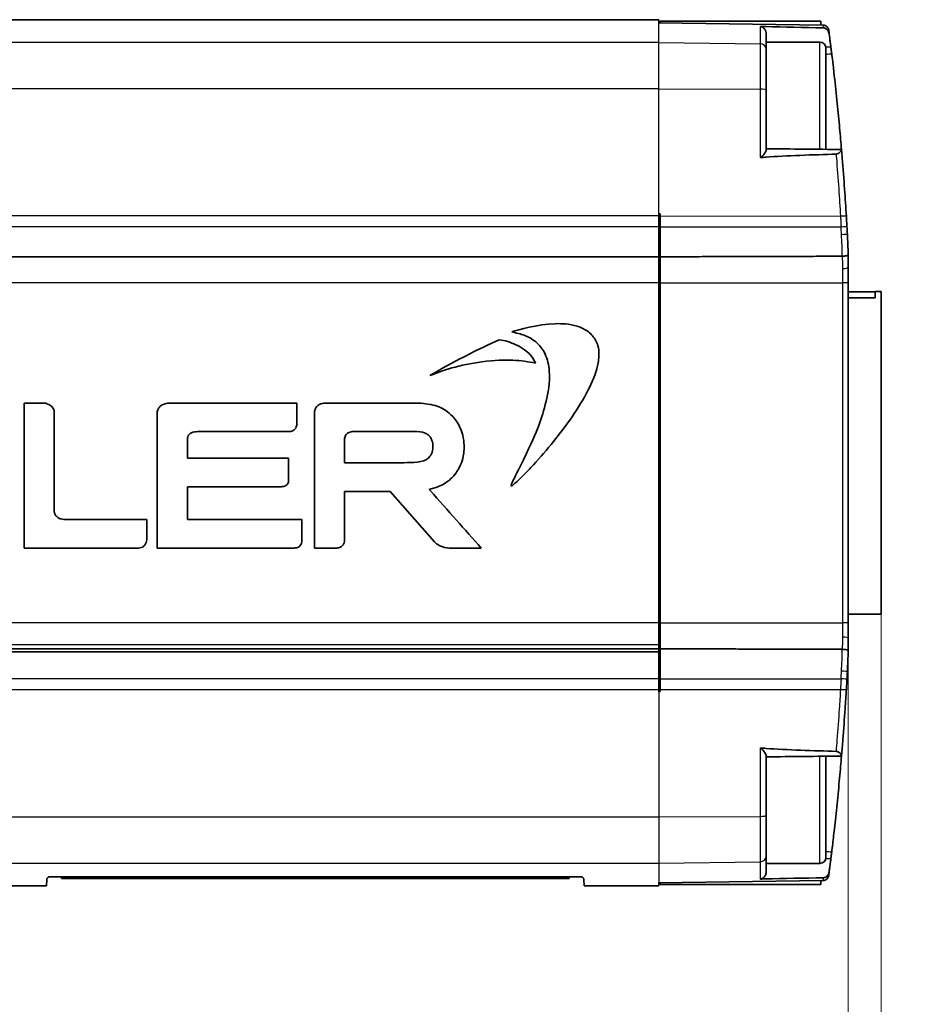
# Model space of a CAD drawing. Header units: millimetres. Extents: x 0 to 420, y 0 to 297.
# Tile 13 of 46: x 179 to 209, y 156 to 189. Entities that reach past the tile are written whole.
import ezdxf

# ---------------------------------------------------------------- set-up
doc = ezdxf.new("R2010")
doc.units = ezdxf.units.MM
for name, color, linetype, lineweight in [('Bemaßung (ISO)', 7, 'Continuous', 18), ('Sichtbar (ISO)', 7, 'Continuous', 35), ('Sichtbar schmal (ISO)', 7, 'Continuous', 25)]:
    doc.layers.add(name, color=color, linetype=linetype, lineweight=lineweight)
doc.styles.add('Notiztext (DIN)', font='isocpeur.ttf')
doc.dimstyles.new('Standard (DIN)', dxfattribs={"dimtxt": 3.5, "dimasz": 2.5, "dimexe": 1, "dimexo": 0, "dimgap": 0.7, "dimtad": 1, "dimtoh": 1, "dimrnd": 1e-08, "dimtxsty": 'Notiztext (DIN)', "dimcen": 0.09, "dimdle": 10, "dimclrd": 256, "dimclre": 256, "dimclrt": 256, "dimazin": 2, "dimtfac": 0.514286, "dimtdec": 4, "dimtmove": 0, "dimatfit": 3, "dimfxl": 1, "dimtolj": 1, "dimlwd": -1, "dimlwe": -1, "dimarcsym": 0})

# ---------------------------------------------------------------- blocks, each defined once
blk = doc.blocks.new('*D30')
at = {"layer": 'Bemaßung (ISO)', "transparency": 16777216}
for p, q in [((207.979, 169.023), (207.979, 122.991)), ((92.559, 160.223), (92.559, 122.991)), ((95.059, 123.991), (205.479, 123.991))]:
    blk.add_line(p, q, dxfattribs=at)
for points in [[(95.059, 124.408), (95.059, 123.575), (92.559, 123.991)], [(205.479, 124.408), (205.479, 123.575), (207.979, 123.991)]]:
    blk.add_solid(points, dxfattribs=at)
at = {"layer": 'Defpoints', "color": 0, "transparency": 16777216}
for p in [(207.979, 169.023), (92.559, 160.223), (207.979, 123.991)]:
    blk.add_point(p, dxfattribs=at)
at = {"layer": 'Bemaßung (ISO)', "transparency": 16777216, "insert": (143.619, 134.725), "char_height": 3.5, "attachment_point": 1, "style": 'Notiztext (DIN)'}
blk.add_mtext('\\A1;115,42{\\P(4.54")}', dxfattribs=at)
blk = doc.blocks.new('*D31')
at = {"layer": 'Bemaßung (ISO)', "transparency": 16777216}
for p, q in [((99.681, 168.733), (99.681, 139.955)), ((206.877, 168.733), (206.877, 139.955)), ((102.181, 140.955), (204.377, 140.955))]:
    blk.add_line(p, q, dxfattribs=at)
for points in [[(102.181, 141.371), (102.181, 140.538), (99.681, 140.955)], [(204.377, 141.371), (204.377, 140.538), (206.877, 140.955)]]:
    blk.add_solid(points, dxfattribs=at)
at = {"layer": 'Defpoints', "color": 0, "transparency": 16777216}
for p in [(99.681, 168.733), (206.877, 168.733), (206.877, 140.955)]:
    blk.add_point(p, dxfattribs=at)
at = {"layer": 'Bemaßung (ISO)', "transparency": 16777216, "insert": (145.929, 151.688), "char_height": 3.5, "attachment_point": 1, "style": 'Notiztext (DIN)'}
blk.add_mtext('\\A1;{ }107,2{\\P(4.221")}', dxfattribs=at)
blk = doc.blocks.new('*D33')
at = {"layer": 'Bemaßung (ISO)', "transparency": 16777216}
for p, q in [((207.979, 169.023), (207.979, 139.95)), ((206.877, 168.733), (206.877, 139.95)), ((204.377, 140.95), (201.877, 140.95)), ((206.877, 140.95), (207.979, 140.95)), ((210.479, 140.95), (229.864, 140.95))]:
    blk.add_line(p, q, dxfattribs=at)
for points in [[(204.377, 141.366), (204.377, 140.533), (206.877, 140.95)], [(210.479, 141.366), (210.479, 140.533), (207.979, 140.95)]]:
    blk.add_solid(points, dxfattribs=at)
at = {"layer": 'Defpoints', "color": 0, "transparency": 16777216}
for p in [(207.979, 169.023), (206.877, 168.733), (206.877, 140.95)]:
    blk.add_point(p, dxfattribs=at)
at = {"layer": 'Bemaßung (ISO)', "transparency": 16777216, "insert": (213.764, 151.683), "char_height": 3.5, "attachment_point": 1, "style": 'Notiztext (DIN)'}
blk.add_mtext('\\A1;{  }1,1{\\P(0.043")}', dxfattribs=at)

msp = doc.modelspace()

# ---------------------------------------------------------------- linework, layer by layer
at = {"layer": 'Sichtbar (ISO)'}
for p, q in [((200.529, 188.923), (105.529, 188.923)), ((200.529, 188.923), (200.529, 188.818)), ((206.025, 188.745), (200.529, 188.818)), ((200.579, 188.873), (200.579, 188.817)), ((205.956, 188.873), (200.579, 188.873)), ((205.954, 188.746), (205.956, 188.873)), ((206.026, 188.745), (206.025, 188.745)), ((204.129, 188.45), (204.129, 188.173)), ((204.129, 188.173), (204.129, 185.905)), ((205.929, 188.173), (204.129, 188.173)), ((206.129, 187.973), (206.129, 184.583)), ((204.129, 185.905), (204.129, 184.566)), ((200.529, 182.423), (200.529, 182.352)), ((200.579, 182.422), (200.529, 182.423)), ((200.529, 182.352), (200.529, 181.989)), ((200.579, 182.352), (200.579, 182.422)), ((200.579, 181.989), (200.579, 182.352)), ((200.529, 180.985), (200.529, 181.989)), ((200.579, 181.989), (200.579, 180.985)), ((200.529, 180.985), (105.529, 180.985)), ((200.529, 180.113), (200.529, 180.985)), ((200.579, 180.985), (200.579, 180.113)), ((206.877, 180.113), (206.877, 180.639)), ((200.529, 180.113), (200.529, 168.733)), ((200.579, 180.113), (200.579, 168.733)), ((206.877, 168.733), (206.877, 180.113)), ((206.877, 179.813), (207.779, 179.813)), ((207.779, 179.823), (207.979, 179.823)), ((207.779, 179.823), (207.779, 179.613)), ((207.979, 179.823), (207.979, 169.023)), ((207.779, 179.613), (206.877, 179.613)), ((179.969, 176.086), (179.276, 176.086)), ((179.276, 176.086), (179.276, 171.234)), ((188.409, 176.086), (184.192, 176.086)), ((188.409, 175.394), (188.409, 176.086)), ((192.244, 176.086), (189.386, 176.086)), ((180.29, 172.54), (180.29, 175.78)), ((183.737, 175.75), (183.737, 171.234)), ((189.004, 175.801), (189.004, 171.234)), ((185.13, 175.131), (185.255, 175.131)), ((185.34, 175.132), (188.133, 175.132)), ((190.34, 175.138), (192.255, 175.138)), ((184.752, 174.761), (184.752, 174.795)), ((184.752, 174.243), (184.752, 174.761)), ((190.012, 174.092), (190.012, 174.866)), ((188.132, 174.243), (184.752, 174.243)), ((188.132, 173.523), (188.132, 174.243)), ((191.998, 174.092), (190.012, 174.092)), ((184.752, 172.188), (184.752, 173.288)), ((184.752, 173.288), (187.89, 173.288)), ((190.012, 171.54), (190.012, 173.131)), ((190.012, 173.131), (191.257, 173.131)), ((191.538, 173.126), (193.019, 171.445)), ((183.387, 172.188), (180.686, 172.188)), ((183.387, 171.568), (183.387, 172.188)), ((188.584, 172.188), (184.752, 172.188)), ((188.584, 171.497), (188.584, 172.188)), ((179.276, 171.234), (183.072, 171.234)), ((183.737, 171.234), (188.323, 171.234)), ((189.004, 171.234), (189.75, 171.234)), ((193.561, 171.234), (194.585, 171.234)), ((207.979, 169.023), (206.877, 169.023)), ((200.529, 168.733), (200.529, 167.998)), ((200.579, 168.733), (200.579, 167.861)), ((206.877, 168.207), (206.877, 168.733)), ((105.529, 167.861), (200.529, 167.861)), ((200.529, 167.998), (200.529, 167.861)), ((200.529, 167.861), (200.529, 167.761)), ((200.579, 167.861), (200.579, 166.857)), ((200.529, 167.761), (105.529, 167.761)), ((200.529, 166.857), (200.529, 167.761)), ((200.529, 166.857), (200.529, 166.494)), ((200.579, 166.495), (200.579, 166.857)), ((200.529, 166.494), (200.529, 166.423)), ((200.579, 166.425), (200.579, 166.495)), ((200.529, 166.423), (200.579, 166.425)), ((204.129, 164.28), (204.129, 162.942)), ((206.129, 164.263), (206.129, 160.873)), ((204.129, 162.942), (204.129, 160.673)), ((204.129, 160.673), (204.129, 160.397)), ((205.929, 160.673), (204.129, 160.673)), ((180.135, 160.223), (197.924, 160.223)), ((180.529, 160.223), (180.529, 160.173)), ((197.529, 160.223), (197.529, 160.173)), ((105.529, 159.923), (180.029, 159.923)), ((180.035, 160.126), (180.029, 159.923)), ((182.529, 160.173), (180.529, 160.173)), ((182.529, 160.173), (195.529, 160.173)), ((197.529, 160.173), (195.529, 160.173)), ((198.029, 159.923), (198.024, 160.126)), ((198.029, 159.923), (200.529, 159.923)), ((200.529, 160.029), (206.025, 160.101)), ((200.529, 160.029), (200.529, 159.923)), ((200.579, 160.029), (200.579, 159.973)), ((205.956, 159.973), (200.579, 159.973)), ((201.229, 159.973), (201.229, 159.972)), ((205.029, 159.972), (201.229, 159.972)), ((205.029, 159.973), (205.029, 159.972)), ((205.954, 160.1), (205.956, 159.973)), ((206.025, 160.101), (206.026, 160.101))]:
    msp.add_line(p, q, dxfattribs=at)
for centre, radius, start, end in [((205.929, 187.973), 0.2, 0, 90), ((104.004, 176.053), 103, 3.16799, 3.31064), ((186.877, 180.639), 20, 1.1798, 3.168), ((186.877, 168.207), 20, 356.832, 358.8202), ((104.004, 172.794), 103, 356.68936, 356.83201), ((205.929, 160.873), 0.2, 270, 0)]:
    msp.add_arc(centre, radius, start, end, dxfattribs=at)
for points, degree in [([(204.129, 188.691), (204.06, 188.693), (203.994, 188.694), (203.932, 188.696)], 3), ([(204.129, 188.691), (204.669, 188.677), (205.432, 188.662), (206.038, 188.652)], 3), ([(203.932, 184.306), (203.998, 184.312), (204.066, 184.318), (204.129, 184.322)], 3), ([(204.129, 184.603), (204.97, 184.594), (205.81, 184.586), (206.651, 184.578)], 3), ([(206.468, 184.419), (205.726, 184.401), (204.766, 184.37), (204.129, 184.322)], 3), ([(206.653, 184.55), (206.653, 184.554), (206.652, 184.558), (206.652, 184.562)], 3), ([(200.579, 180.985), (203.596, 180.994), (206.675, 181.003)], 2), ([(206.677, 181.003), (206.676, 181.003), (206.676, 181.003), (206.675, 181.003)], 3), ([(200.579, 167.861), (203.596, 167.852), (206.675, 167.843)], 2), ([(206.675, 167.843), (206.676, 167.843), (206.676, 167.843), (206.677, 167.843)], 3), ([(204.129, 164.524), (204.061, 164.529), (203.994, 164.535), (203.932, 164.541)], 3), ([(204.129, 164.524), (204.782, 164.475), (205.772, 164.445), (206.468, 164.427)], 3), ([(206.651, 164.268), (205.81, 164.261), (204.97, 164.252), (204.129, 164.243)], 3), ([(206.652, 164.284), (206.652, 164.288), (206.653, 164.292), (206.653, 164.297)], 3), ([(203.932, 160.15), (203.999, 160.152), (204.067, 160.154), (204.129, 160.156)], 3), ([(206.038, 160.195), (205.432, 160.184), (204.669, 160.169), (204.129, 160.156)], 3)]:
    msp.add_open_spline(points, degree=degree, dxfattribs=at)
for points, knots in [([(203.932, 188.696), (203.933, 188.696), (203.934, 188.696), (203.938, 188.696), (203.942, 188.695), (203.955, 188.693), (203.965, 188.691), (203.996, 188.678), (204.017, 188.666), (204.064, 188.626), (204.087, 188.596), (204.116, 188.536), (204.125, 188.507), (204.129, 188.467), (204.129, 188.459), (204.129, 188.45)], [-0.06023812, -0.06023812, -0.06023812, -0.06023812, -0.05998173, -0.05998173, -0.05882932, -0.05882932, -0.05575731, -0.05575731, -0.05145941, -0.05145941, -0.04617255, -0.04617255, -0.04235977, -0.04235977, -0.04130344, -0.04130344, -0.04130344, -0.04130344]), ([(206.221, 188.572), (206.221, 188.572), (206.221, 188.573), (206.218, 188.594), (206.212, 188.615), (206.193, 188.653), (206.18, 188.671), (206.147, 188.705), (206.125, 188.719), (206.077, 188.74), (206.052, 188.745), (206.026, 188.745)], [-0.00013274, -0.00013274, -0.00013274, -0.00013274, 0, 0, 0.00644284, 0.00644284, 0.01288354, 0.01288354, 0.0206962, 0.0206962, 0.02849818, 0.02849818, 0.02849818, 0.02849818]), ([(206.038, 188.652), (206.05, 188.651), (206.062, 188.65), (206.09, 188.643), (206.105, 188.636), (206.14, 188.617), (206.161, 188.6), (206.195, 188.56), (206.208, 188.54), (206.227, 188.496), (206.234, 188.474), (206.237, 188.45)], [0, 0, 0, 0, 0.00376223, 0.00376223, 0.00895088, 0.00895088, 0.01752467, 0.01752467, 0.02443065, 0.02443065, 0.03092768, 0.03092768, 0.03092768, 0.03092768]), ([(206.237, 188.45), (206.234, 188.477), (206.231, 188.502), (206.225, 188.542), (206.223, 188.557), (206.221, 188.572)], [0.2457409, 0.2457409, 0.2457409, 0.2457409, 0.29313118, 0.29313118, 0.32929401, 0.32929401, 0.32929401, 0.32929401]), ([(206.237, 188.45), (206.238, 188.446), (206.238, 188.442), (206.246, 188.386), (206.253, 188.332), (206.266, 188.225), (206.273, 188.174), (206.286, 188.07), (206.291, 188.031), (206.294, 188.009)], [0.05067521, 0.05067521, 0.05067521, 0.05067521, 0.05186614, 0.05186614, 0.06842031, 0.06842031, 0.08426074, 0.08426074, 0.10232677, 0.10232677, 0.10232677, 0.10232677]), ([(206.294, 188.009), (206.298, 187.971), (206.303, 187.934), (206.312, 187.859), (206.317, 187.822), (206.321, 187.785)], [0, 0, 0, 0, 0.01389365, 0.01389365, 0.02762514, 0.02762514, 0.02762514, 0.02762514]), ([(206.321, 187.785), (206.322, 187.783), (206.322, 187.777), (206.335, 187.675), (206.365, 187.427), (206.443, 186.743), (206.477, 186.43), (206.537, 185.836), (206.564, 185.559), (206.612, 185.033), (206.633, 184.789), (206.651, 184.578)], [0, 0, 0, 0, 0.00082494, 0.00082494, 0.00951462, 0.00951462, 0.01608374, 0.01608374, 0.02195328, 0.02195328, 0.02795124, 0.02795124, 0.02795124, 0.02795124]), ([(204.129, 184.566), (204.129, 184.553), (204.124, 184.537), (204.099, 184.487), (204.075, 184.452), (204.027, 184.386), (204.005, 184.36), (203.979, 184.333), (203.97, 184.324), (203.953, 184.313), (203.947, 184.31), (203.939, 184.307), (203.936, 184.306), (203.933, 184.306), (203.932, 184.306), (203.932, 184.306)], [-0.02490286, -0.02490286, -0.02490286, -0.02490286, -0.01954616, -0.01954616, -0.01192831, -0.01192831, -0.00587117, -0.00587117, -0.00328557, -0.00328557, -0.00151167, -0.00151167, -0.00060241, -0.00060241, -0.00049611, -0.00049611, -0.00049611, -0.00049611]), ([(206.652, 184.562), (206.653, 184.556), (206.649, 184.546), (206.635, 184.524), (206.624, 184.51), (206.596, 184.481), (206.58, 184.466), (206.547, 184.443), (206.529, 184.433), (206.502, 184.424), (206.493, 184.422), (206.479, 184.42), (206.474, 184.419), (206.468, 184.419)], [-0.03248824, -0.03248824, -0.03248824, -0.03248824, -0.02565813, -0.02565813, -0.01832178, -0.01832178, -0.01067212, -0.01067212, -0.00432721, -0.00432721, -0.00158641, -0.00158641, 0, 0, 0, 0]), ([(206.651, 184.578), (206.651, 184.578), (206.651, 184.576), (206.651, 184.57), (206.652, 184.567), (206.652, 184.562)], [0.01663725, 0.01663725, 0.01663725, 0.01663725, 0.02386331, 0.02386331, 0.02853559, 0.02853559, 0.02853559, 0.02853559]), ([(206.812, 182.339), (206.794, 182.643), (206.774, 182.946), (206.728, 183.595), (206.702, 183.941), (206.668, 184.374), (206.66, 184.462), (206.653, 184.55)], [0, 0, 0, 0, 0.0914782, 0.0914782, 0.1960248, 0.1960248, 0.2227351, 0.2227351, 0.2227351, 0.2227351]), ([(206.832, 182.001), (206.83, 182.041), (206.828, 182.081), (206.823, 182.157), (206.821, 182.193), (206.818, 182.252), (206.816, 182.274), (206.814, 182.311), (206.813, 182.325), (206.812, 182.339)], [0, 0, 0, 0, 0.01201665, 0.01201665, 0.02284856, 0.02284856, 0.02961851, 0.02961851, 0.03384973, 0.03384973, 0.03384973, 0.03384973]), ([(206.873, 181.051), (206.873, 181.051), (206.873, 181.051), (206.873, 181.045), (206.868, 181.039), (206.847, 181.028), (206.832, 181.023), (206.796, 181.015), (206.774, 181.011), (206.727, 181.006), (206.702, 181.004), (206.677, 181.003)], [-0.00014836, -0.00014836, -0.00014836, -0.00014836, 0, 0, 0.00816012, 0.00816012, 0.01610294, 0.01610294, 0.02385025, 0.02385025, 0.03149311, 0.03149311, 0.03149311, 0.03149311]), ([(206.877, 180.639), (206.877, 180.712), (206.877, 180.785), (206.876, 180.922), (206.874, 180.987), (206.873, 181.051)], [0, 0, 0, 0, 0.0222392, 0.0222392, 0.04285692, 0.04285692, 0.04285692, 0.04285692]), ([(198.387, 178.239), (198.324, 178.324), (198.26, 178.411), (198.053, 178.555), (197.947, 178.614), (197.548, 178.739), (197.285, 178.752), (196.455, 178.725), (195.839, 178.54), (195.61, 178.471)], [-0.142914, -0.142914, -0.142914, -0.142914, -0.1146104, -0.1146104, -0.098391, -0.098391, -0.0719922, -0.0719922, 0, 0, 0, 0]), ([(195.61, 178.471), (195.858, 178.412), (195.952, 178.389), (196.21, 178.282), (196.34, 178.205), (196.568, 177.996), (196.659, 177.87), (196.807, 177.551), (196.848, 177.358), (196.894, 176.754), (196.82, 176.417), (196.759, 176.148)], [-0.2095518, -0.2095518, -0.2095518, -0.2095518, -0.1841084, -0.1841084, -0.153543, -0.153543, -0.121795, -0.121795, -0.0827706, -0.0827706, 0, 0, 0, 0]), ([(195.189, 178.204), (194.86, 178.059), (194.551, 177.923), (193.623, 177.439), (193.241, 177.229), (192.867, 177.005)], [-0.3139342, -0.3139342, -0.3139342, -0.3139342, -0.1307295, -0.1307295, 0, 0, 0, 0]), ([(196.218, 177.713), (196.102, 177.823), (195.99, 177.926), (195.569, 178.123), (195.381, 178.185), (195.189, 178.204)], [-0.1393604, -0.1393604, -0.1393604, -0.1393604, -0.0577334, -0.0577334, 0, 0, 0, 0]), ([(195.586, 173.312), (195.592, 173.312), (195.597, 173.312), (195.608, 173.315), (195.612, 173.317), (195.624, 173.325), (195.631, 173.331), (195.66, 173.354), (195.675, 173.366), (195.703, 173.389), (195.724, 173.406), (195.864, 173.535), (195.93, 173.6), (196.096, 173.767), (196.218, 173.895), (196.561, 174.267), (196.79, 174.533), (197.421, 175.313), (197.86, 175.923), (198.293, 176.769), (198.415, 177.056), (198.506, 177.452), (198.535, 177.617), (198.52, 177.899), (198.499, 177.993), (198.451, 178.129), (198.424, 178.176), (198.387, 178.239)], [-0.6276866, -0.6276866, -0.6276866, -0.6276866, -0.6150356, -0.6150356, -0.6022666, -0.6022666, -0.5806325, -0.5806325, -0.5504009, -0.5504009, -0.5334198, -0.5334198, -0.5141139, -0.5141139, -0.4629454, -0.4629454, -0.3607198, -0.3607198, -0.1656867, -0.1656867, -0.0800491, -0.0800491, -0.0449401, -0.0449401, -0.0219519, -0.0219519, 0, 0, 0, 0]), ([(196.406, 177.426), (196.384, 177.469), (196.364, 177.507), (196.266, 177.663), (196.233, 177.697), (196.218, 177.713)], [-0.01201791, -0.01201791, -0.01201791, -0.01201791, -0.00674526, -0.00674526, 0, 0, 0, 0]), ([(192.867, 177.005), (193.246, 177.171), (193.876, 177.372), (195.473, 177.583), (195.91, 177.515), (196.406, 177.426)], [-0.2788781, -0.2788781, -0.2788781, -0.2788781, -0.1510657, -0.1510657, 0, 0, 0, 0]), ([(180.29, 175.78), (180.29, 175.797), (180.289, 175.829), (180.264, 175.894), (180.248, 175.92), (180.195, 175.981), (180.151, 176.012), (180.05, 176.064), (179.998, 176.079), (179.97, 176.086), (179.969, 176.086), (179.969, 176.086)], [-0.00496968, -0.00496968, -0.00496968, -0.00496968, -0.003919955, -0.003919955, -0.003151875, -0.003151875, -0.001818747, -0.001818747, -0.000220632, -0.000220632, 0, 0, 0, 0]), ([(184.192, 176.086), (184.149, 176.086), (184.099, 176.085), (183.987, 176.063), (183.94, 176.048), (183.864, 176.006), (183.834, 175.983), (183.783, 175.926), (183.764, 175.892), (183.735, 175.805), (183.735, 175.78), (183.737, 175.75)], [-0.04218232, -0.04218232, -0.04218232, -0.04218232, -0.03083618, -0.03083618, -0.02249277, -0.02249277, -0.01593837, -0.01593837, -0.00927331, -0.00927331, 0, 0, 0, 0]), ([(189.386, 176.086), (189.354, 176.086), (189.288, 176.085), (189.181, 176.048), (189.146, 176.029), (189.077, 175.973), (189.053, 175.939), (189.008, 175.855), (189.004, 175.806), (189.004, 175.801)], [-0.003948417, -0.003948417, -0.003948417, -0.003948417, -0.002824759, -0.002824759, -0.002212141, -0.002212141, -0.001469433, -0.001469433, 0, 0, 0, 0]), ([(193.323, 175.886), (193.185, 175.959), (193.071, 176.015), (192.598, 176.086), (192.406, 176.086), (192.244, 176.086)], [-0.1153358, -0.1153358, -0.1153358, -0.1153358, -0.0486715, -0.0486715, 0, 0, 0, 0]), ([(196.759, 176.148), (196.603, 175.536), (196.512, 175.242), (195.847, 173.876), (195.694, 173.581), (195.604, 173.385), (195.595, 173.357), (195.588, 173.336), (195.586, 173.331), (195.585, 173.321), (195.586, 173.317), (195.586, 173.312)], [-0.05659713, -0.05659713, -0.05659713, -0.05659713, -0.01980747, -0.01980747, -0.00873084, -0.00873084, -0.00323338, -0.00323338, -0.00160183, -0.00160183, 0, 0, 0, 0]), ([(193.813, 173.856), (193.888, 173.997), (193.965, 174.144), (194.018, 174.556), (194.026, 174.769), (193.918, 175.2), (193.839, 175.363), (193.593, 175.715), (193.421, 175.824), (193.323, 175.886)], [-0.1269125, -0.1269125, -0.1269125, -0.1269125, -0.0806793, -0.0806793, -0.0551163, -0.0551163, -0.0345969, -0.0345969, 0, 0, 0, 0]), ([(188.133, 175.132), (188.155, 175.131), (188.172, 175.131), (188.236, 175.145), (188.261, 175.153), (188.308, 175.177), (188.33, 175.194), (188.368, 175.235), (188.383, 175.26), (188.408, 175.331), (188.409, 175.365), (188.409, 175.394)], [-0.03200874, -0.03200874, -0.03200874, -0.03200874, -0.02457472, -0.02457472, -0.0196029, -0.0196029, -0.01434418, -0.01434418, -0.00874872, -0.00874872, 0, 0, 0, 0]), ([(184.752, 174.795), (184.752, 174.889), (184.752, 174.918), (184.767, 174.982), (184.779, 175.004), (184.803, 175.04), (184.821, 175.058), (184.871, 175.091), (184.902, 175.103), (185.003, 175.13), (185.077, 175.13), (185.13, 175.131)], [-0.03626464, -0.03626464, -0.03626464, -0.03626464, -0.03256684, -0.03256684, -0.02890929, -0.02890929, -0.02309076, -0.02309076, -0.0158388, -0.0158388, 0, 0, 0, 0]), ([(185.255, 175.131), (185.257, 175.131), (185.322, 175.132), (185.328, 175.132), (185.339, 175.132), (185.34, 175.132)], [-0.001937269, -0.001937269, -0.001937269, -0.001937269, -0.000292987, -0.000292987, 0, 0, 0, 0]), ([(190.012, 174.866), (190.009, 174.888), (190.011, 174.912), (190.02, 174.957), (190.027, 174.979), (190.051, 175.025), (190.07, 175.048), (190.119, 175.089), (190.15, 175.105), (190.245, 175.136), (190.297, 175.137), (190.34, 175.138)], [-0.03458959, -0.03458959, -0.03458959, -0.03458959, -0.03006806, -0.03006806, -0.02552551, -0.02552551, -0.01972326, -0.01972326, -0.01291832, -0.01291832, 0, 0, 0, 0]), ([(192.255, 175.138), (192.385, 175.138), (192.51, 175.138), (192.718, 175.088), (192.756, 175.062), (192.801, 175.029)], [-0.03588058, -0.03588058, -0.03588058, -0.03588058, -0.01679796, -0.01679796, 0, 0, 0, 0]), ([(192.801, 175.029), (192.82, 175.013), (192.843, 174.995), (192.889, 174.934), (192.906, 174.905), (192.941, 174.828), (192.964, 174.763), (192.973, 174.599), (192.963, 174.518), (192.909, 174.352), (192.88, 174.315), (192.844, 174.273)], [-0.07681418, -0.07681418, -0.07681418, -0.07681418, -0.05713433, -0.05713433, -0.04477977, -0.04477977, -0.02973313, -0.02973313, -0.01653655, -0.01653655, 0, 0, 0, 0]), ([(192.844, 174.273), (192.823, 174.252), (192.801, 174.23), (192.73, 174.186), (192.698, 174.171), (192.593, 174.134), (192.521, 174.119), (192.3, 174.093), (192.138, 174.092), (191.998, 174.092)], [-0.1023498, -0.1023498, -0.1023498, -0.1023498, -0.0802506, -0.0802506, -0.0656776, -0.0656776, -0.0420431, -0.0420431, 0, 0, 0, 0]), ([(193.49, 173.485), (193.526, 173.514), (193.587, 173.564), (193.728, 173.723), (193.771, 173.79), (193.796, 173.828)], [-0.02779301, -0.02779301, -0.02779301, -0.02779301, -0.01383719, -0.01383719, 0, 0, 0, 0]), ([(193.796, 173.828), (193.799, 173.833), (193.802, 173.838), (193.807, 173.847), (193.81, 173.851), (193.813, 173.856)], [-0.003193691, -0.003193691, -0.003193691, -0.003193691, -0.001596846, -0.001596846, 0, 0, 0, 0]), ([(187.89, 173.288), (187.908, 173.288), (187.939, 173.289), (187.997, 173.303), (188.021, 173.312), (188.063, 173.339), (188.08, 173.355), (188.113, 173.401), (188.122, 173.429), (188.133, 173.479), (188.133, 173.505), (188.132, 173.519), (188.132, 173.521), (188.132, 173.523)], [-0.01383612, -0.01383612, -0.01383612, -0.01383612, -0.01098702, -0.01098702, -0.00895363, -0.00895363, -0.00698549, -0.00698549, -0.00438485, -0.00438485, -0.00062535, -0.00062535, 0, 0, 0, 0]), ([(192.842, 173.198), (192.912, 173.214), (193.038, 173.243), (193.338, 173.372), (193.432, 173.442), (193.49, 173.485)], [-0.04163313, -0.04163313, -0.04163313, -0.04163313, -0.02159824, -0.02159824, 0, 0, 0, 0]), ([(191.257, 173.131), (191.258, 173.131), (191.267, 173.132), (191.293, 173.13), (191.299, 173.129), (191.306, 173.129)], [-0.004635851, -0.004635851, -0.004635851, -0.004635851, -0.002060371, -0.002060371, 0, 0, 0, 0]), ([(191.306, 173.129), (191.345, 173.128), (191.383, 173.127), (191.47, 173.126), (191.53, 173.126), (191.538, 173.126)], [-0.004195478, -0.004195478, -0.004195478, -0.004195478, -0.002315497, -0.002315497, 0, 0, 0, 0]), ([(194.585, 171.234), (194.309, 171.545), (194.033, 171.856), (193.467, 172.494), (193.176, 172.822), (192.851, 173.188), (192.845, 173.194), (192.842, 173.198)], [-0.02619018, -0.02619018, -0.02619018, -0.02619018, -0.01415796, -0.01415796, -0.00149675, -0.00149675, 0, 0, 0, 0]), ([(180.686, 172.188), (180.641, 172.188), (180.586, 172.189), (180.481, 172.217), (180.445, 172.232), (180.384, 172.272), (180.359, 172.295), (180.314, 172.359), (180.302, 172.395), (180.287, 172.46), (180.284, 172.501), (180.29, 172.54)], [-0.04719657, -0.04719657, -0.04719657, -0.04719657, -0.03405403, -0.03405403, -0.02664868, -0.02664868, -0.02018306, -0.02018306, -0.01176055, -0.01176055, 0, 0, 0, 0]), ([(183.072, 171.234), (183.097, 171.231), (183.116, 171.23), (183.187, 171.243), (183.215, 171.252), (183.27, 171.281), (183.295, 171.301), (183.339, 171.354), (183.355, 171.387), (183.386, 171.482), (183.387, 171.539), (183.387, 171.568)], [-0.02874937, -0.02874937, -0.02874937, -0.02874937, -0.02264075, -0.02264075, -0.01854436, -0.01854436, -0.01397396, -0.01397396, -0.00880566, -0.00880566, 0, 0, 0, 0]), ([(188.323, 171.234), (188.347, 171.233), (188.371, 171.236), (188.418, 171.246), (188.441, 171.254), (188.486, 171.278), (188.507, 171.294), (188.544, 171.337), (188.558, 171.363), (188.583, 171.434), (188.583, 171.475), (188.584, 171.497)], [-0.02080979, -0.02080979, -0.02080979, -0.02080979, -0.01750629, -0.01750629, -0.01420559, -0.01420559, -0.01046421, -0.01046421, -0.00638721, -0.00638721, 0, 0, 0, 0]), ([(189.75, 171.234), (189.771, 171.233), (189.791, 171.237), (189.831, 171.247), (189.85, 171.254), (189.896, 171.277), (189.921, 171.296), (189.964, 171.345), (189.981, 171.375), (190.011, 171.462), (190.012, 171.514), (190.012, 171.54)], [-0.02205422, -0.02205422, -0.02205422, -0.02205422, -0.01930102, -0.01930102, -0.01654489, -0.01654489, -0.01236522, -0.01236522, -0.00777098, -0.00777098, 0, 0, 0, 0]), ([(193.019, 171.445), (193.047, 171.411), (193.068, 171.391), (193.175, 171.322), (193.22, 171.3), (193.394, 171.235), (193.505, 171.234), (193.561, 171.234)], [-0.03243191, -0.03243191, -0.03243191, -0.03243191, -0.02286435, -0.02286435, -0.01670656, -0.01670656, 0, 0, 0, 0]), ([(206.873, 167.795), (206.873, 167.8), (206.873, 167.805), (206.875, 167.889), (206.876, 167.97), (206.877, 168.103), (206.877, 168.155), (206.877, 168.207)], [0.08422425, 0.08422425, 0.08422425, 0.08422425, 0.08577979, 0.08577979, 0.11119602, 0.11119602, 0.12708117, 0.12708117, 0.12708117, 0.12708117]), ([(206.873, 167.795), (206.873, 167.795), (206.873, 167.795), (206.873, 167.801), (206.868, 167.807), (206.847, 167.818), (206.832, 167.823), (206.796, 167.832), (206.774, 167.836), (206.727, 167.841), (206.702, 167.843), (206.677, 167.843)], [-0.03161196, -0.03161196, -0.03161196, -0.03161196, -0.03146374, -0.03146374, -0.02331122, -0.02331122, -0.01537581, -0.01537581, -0.00763573, -0.00763573, 0, 0, 0, 0]), ([(206.812, 166.507), (206.815, 166.547), (206.817, 166.587), (206.822, 166.663), (206.824, 166.7), (206.827, 166.758), (206.829, 166.781), (206.831, 166.817), (206.832, 166.832), (206.832, 166.846)], [0, 0, 0, 0, 0.01201665, 0.01201665, 0.02284856, 0.02284856, 0.02961851, 0.02961851, 0.03384973, 0.03384973, 0.03384973, 0.03384973]), ([(206.653, 164.297), (206.668, 164.471), (206.682, 164.645), (206.722, 165.165), (206.747, 165.511), (206.785, 166.074), (206.799, 166.291), (206.812, 166.507)], [0.2999977, 0.2999977, 0.2999977, 0.2999977, 0.3528446, 0.3528446, 0.4573912, 0.4573912, 0.5227328, 0.5227328, 0.5227328, 0.5227328]), ([(203.932, 164.541), (203.933, 164.541), (203.933, 164.541), (203.937, 164.54), (203.941, 164.539), (203.951, 164.535), (203.961, 164.53), (203.989, 164.505), (204.006, 164.485), (204.049, 164.431), (204.076, 164.394), (204.111, 164.336), (204.122, 164.316), (204.128, 164.292), (204.129, 164.286), (204.129, 164.28)], [-0.05673688, -0.05673688, -0.05673688, -0.05673688, -0.0565241, -0.0565241, -0.05547168, -0.05547168, -0.0529152, -0.0529152, -0.04972875, -0.04972875, -0.04493863, -0.04493863, -0.04174051, -0.04174051, -0.04049865, -0.04049865, -0.04049865, -0.04049865]), ([(206.651, 164.268), (206.633, 164.052), (206.611, 163.802), (206.56, 163.252), (206.532, 162.957), (206.472, 162.375), (206.442, 162.094), (206.389, 161.628), (206.367, 161.44), (206.332, 161.149), (206.323, 161.071), (206.321, 161.061)], [0.0041419, 0.0041419, 0.0041419, 0.0041419, 0.0925982, 0.0925982, 0.1824228, 0.1824228, 0.2678801, 0.2678801, 0.3316851, 0.3316851, 0.3744065, 0.3744065, 0.3744065, 0.3744065]), ([(206.468, 164.427), (206.473, 164.427), (206.478, 164.427), (206.488, 164.426), (206.494, 164.424), (206.518, 164.418), (206.533, 164.411), (206.566, 164.391), (206.584, 164.376), (206.617, 164.345), (206.631, 164.328), (206.648, 164.302), (206.653, 164.292), (206.652, 164.284)], [-0.03719555, -0.03719555, -0.03719555, -0.03719555, -0.03557686, -0.03557686, -0.03341737, -0.03341737, -0.02706936, -0.02706936, -0.01839776, -0.01839776, -0.00879872, -0.00879872, 0, 0, 0, 0]), ([(206.652, 164.284), (206.651, 164.274), (206.651, 164.268), (206.651, 164.268), (206.651, 164.268), (206.651, 164.268)], [0.00460174, 0.00460174, 0.00460174, 0.00460174, 0.01648224, 0.01648224, 0.01651291, 0.01651291, 0.01651291, 0.01651291]), ([(206.321, 161.061), (206.317, 161.024), (206.312, 160.987), (206.303, 160.913), (206.298, 160.875), (206.294, 160.838)], [0, 0, 0, 0, 0.0137304, 0.0137304, 0.02762514, 0.02762514, 0.02762514, 0.02762514]), ([(206.294, 160.838), (206.291, 160.814), (206.286, 160.772), (206.271, 160.657), (206.264, 160.6), (206.25, 160.492), (206.243, 160.443), (206.237, 160.397)], [0, 0, 0, 0, 0.00867399, 0.00867399, 0.01662727, 0.01662727, 0.02326213, 0.02326213, 0.02326213, 0.02326213]), ([(180.135, 160.223), (180.131, 160.223), (180.127, 160.223), (180.12, 160.222), (180.117, 160.222), (180.101, 160.218), (180.092, 160.214), (180.06, 160.196), (180.051, 160.18), (180.037, 160.151), (180.035, 160.138), (180.035, 160.126)], [0, 0, 0, 0, 0.00109308, 0.00109308, 0.00218616, 0.00218616, 0.00822115, 0.00822115, 0.03177375, 0.03177375, 0.05371303, 0.05371303, 0.05371303, 0.05371303]), ([(198.024, 160.126), (198.024, 160.138), (198.021, 160.151), (198.011, 160.173), (198.007, 160.181), (197.994, 160.196), (197.986, 160.203), (197.967, 160.214), (197.958, 160.218), (197.941, 160.222), (197.938, 160.222), (197.931, 160.223), (197.928, 160.223), (197.924, 160.223)], [0.0719789, 0.0719789, 0.0719789, 0.0719789, 0.09391818, 0.09391818, 0.10569448, 0.10569448, 0.11747078, 0.11747078, 0.12350577, 0.12350577, 0.12459885, 0.12459885, 0.12569193, 0.12569193, 0.12569193, 0.12569193]), ([(204.129, 160.397), (204.129, 160.383), (204.128, 160.37), (204.12, 160.322), (204.107, 160.288), (204.063, 160.218), (204.032, 160.191), (203.993, 160.167), (203.981, 160.161), (203.959, 160.154), (203.952, 160.153), (203.942, 160.151), (203.938, 160.151), (203.933, 160.151), (203.933, 160.15), (203.932, 160.15)], [-0.01957396, -0.01957396, -0.01957396, -0.01957396, -0.01775226, -0.01775226, -0.01315835, -0.01315835, -0.0071324, -0.0071324, -0.00418765, -0.00418765, -0.0019149, -0.0019149, -0.0007305, -0.0007305, -0.00049027, -0.00049027, -0.00049027, -0.00049027]), ([(206.026, 160.101), (206.052, 160.101), (206.077, 160.107), (206.125, 160.127), (206.147, 160.142), (206.18, 160.176), (206.193, 160.193), (206.212, 160.232), (206.218, 160.252), (206.221, 160.274), (206.221, 160.274), (206.221, 160.275)], [0, 0, 0, 0, 0.00780148, 0.00780148, 0.01561363, 0.01561363, 0.02205392, 0.02205392, 0.02849634, 0.02849634, 0.02862907, 0.02862907, 0.02862907, 0.02862907]), ([(206.237, 160.397), (206.234, 160.367), (206.224, 160.34), (206.194, 160.282), (206.171, 160.256), (206.13, 160.224), (206.113, 160.213), (206.085, 160.203), (206.076, 160.2), (206.057, 160.196), (206.047, 160.195), (206.038, 160.195)], [0, 0, 0, 0, 0.00943195, 0.00943195, 0.02212735, 0.02212735, 0.03065201, 0.03065201, 0.03478809, 0.03478809, 0.0386854, 0.0386854, 0.0386854, 0.0386854]), ([(206.221, 160.275), (206.223, 160.287), (206.225, 160.301), (206.23, 160.34), (206.233, 160.367), (206.237, 160.397)], [1.34692842, 1.34692842, 1.34692842, 1.34692842, 1.37871221, 1.37871221, 1.43050495, 1.43050495, 1.43050495, 1.43050495])]:
    msp.add_open_spline(points, degree=3, knots=knots, dxfattribs=at)
at = {"layer": 'Sichtbar schmal (ISO)'}
for p, q in [((200.529, 188.159), (200.529, 188.818)), ((203.932, 188.116), (203.932, 188.696)), ((200.529, 188.159), (105.529, 188.159)), ((200.529, 186.608), (200.529, 188.159)), ((200.529, 188.159), (203.932, 188.116)), ((203.932, 186.598), (203.932, 188.116)), ((205.929, 184.585), (205.929, 188.173)), ((200.529, 186.608), (105.529, 186.608)), ((200.529, 182.423), (200.529, 186.608)), ((200.529, 186.608), (203.932, 186.598)), ((203.932, 184.306), (203.932, 186.598)), ((200.529, 182.352), (105.529, 182.352)), ((200.579, 182.352), (206.615, 182.345)), ((200.529, 181.989), (105.529, 181.989)), ((200.579, 181.989), (206.635, 181.989)), ((206.68, 180.593), (206.68, 180.113)), ((200.529, 180.113), (105.529, 180.113)), ((200.579, 180.113), (206.68, 180.113)), ((206.877, 180.113), (206.68, 180.113)), ((206.68, 180.113), (206.68, 168.733)), ((200.529, 168.733), (105.529, 168.733)), ((200.579, 168.733), (206.68, 168.733)), ((206.877, 168.733), (206.68, 168.733)), ((206.68, 168.733), (206.68, 168.253)), ((200.529, 167.998), (105.529, 167.998)), ((200.529, 166.857), (105.529, 166.857)), ((200.579, 166.857), (206.635, 166.857)), ((105.529, 166.494), (200.529, 166.494)), ((200.579, 166.495), (206.615, 166.502)), ((200.529, 166.423), (200.529, 162.238)), ((203.932, 162.248), (203.932, 164.541)), ((205.929, 160.673), (205.929, 164.261)), ((105.529, 162.238), (200.529, 162.238)), ((200.529, 162.238), (203.932, 162.248)), ((200.529, 162.238), (200.529, 160.688)), ((203.932, 160.73), (203.932, 162.248)), ((105.529, 160.688), (200.529, 160.688)), ((200.529, 160.688), (203.932, 160.73)), ((200.529, 160.688), (200.529, 160.029)), ((203.932, 160.15), (203.932, 160.73)), ((182.529, 160.223), (182.529, 160.173)), ((195.529, 160.223), (195.529, 160.173))]:
    msp.add_line(p, q, dxfattribs=at)
for centre, radius, start, end in [((104.007, 176.053), 102.8, 3.16799, 3.31064), ((186.88, 180.639), 19.8, 1.0529, 3.168), ((186.88, 168.207), 19.8, 356.832, 358.9471), ((104.007, 172.794), 102.8, 356.68936, 356.83201)]:
    msp.add_arc(centre, radius, start, end, dxfattribs=at)
for centre, major_axis, ratio, start_param, end_param in [((203.929, 187.926), (0.2, 0), 0.95033, 0, 1.557706), ((203.929, 186.554), (0.2, 0), 0.220925, 0, 1.557706), ((206.613, 182.327), (0.2, 0.012), 0.089075, 0, 1.552235), ((206.633, 181.989), (0.2, 0.012), 0.000756, 4.725457, 6.283185), ((206.647, 181.734), (0.2, 0.011), 0.000723, 4.725459, 6.283185), ((206.677, 180.639), (0.2, 0), 0.23075, 4.725479, 6.283185), ((206.677, 168.207), (0.2, 0), 0.23075, 0, 1.557706), ((206.633, 166.857), (0.2, -0.012), 0.000756, 0, 1.557728), ((206.647, 167.113), (0.2, -0.011), 0.000723, 0, 1.557726), ((206.613, 166.52), (0.2, -0.012), 0.089075, 4.73095, 6.283185), ((203.929, 162.292), (0.2, 0), 0.220925, 4.725479, 6.283185), ((203.929, 160.92), (0.2, 0), 0.95033, 4.725479, 6.283185)]:
    msp.add_ellipse(centre, major_axis=major_axis, ratio=ratio, start_param=start_param, end_param=end_param, dxfattribs=at)
for points, knots in [([(206.025, 188.745), (206.027, 188.731), (206.03, 188.714), (206.034, 188.682), (206.036, 188.667), (206.038, 188.652)], [-0.33046495, -0.33046495, -0.33046495, -0.33046495, -0.29313118, -0.29313118, -0.26397031, -0.26397031, -0.26397031, -0.26397031]), ([(206.468, 184.419), (206.472, 184.379), (206.475, 184.34), (206.506, 183.954), (206.531, 183.607), (206.577, 182.955), (206.597, 182.65), (206.615, 182.345)], [-0.2080222, -0.2080222, -0.2080222, -0.2080222, -0.1960248, -0.1960248, -0.0914782, -0.0914782, 0, 0, 0, 0]), ([(206.615, 182.345), (206.616, 182.33), (206.617, 182.315), (206.619, 182.277), (206.621, 182.253), (206.624, 182.192), (206.626, 182.154), (206.631, 182.073), (206.633, 182.031), (206.635, 181.989)], [-0.03384973, -0.03384973, -0.03384973, -0.03384973, -0.02961851, -0.02961851, -0.02284856, -0.02284856, -0.01201665, -0.01201665, 0, 0, 0, 0]), ([(206.675, 181.003), (206.677, 180.933), (206.678, 180.862), (206.68, 180.724), (206.68, 180.659), (206.68, 180.593)], [-0.04740634, -0.04740634, -0.04740634, -0.04740634, -0.0222392, -0.0222392, 0, 0, 0, 0]), ([(206.68, 168.253), (206.68, 168.206), (206.68, 168.159), (206.679, 168.039), (206.678, 167.966), (206.676, 167.877), (206.675, 167.86), (206.675, 167.843)], [-0.12708117, -0.12708117, -0.12708117, -0.12708117, -0.11119602, -0.11119602, -0.08577979, -0.08577979, -0.07967482, -0.07967482, -0.07967482, -0.07967482]), ([(206.635, 166.857), (206.634, 166.842), (206.634, 166.828), (206.632, 166.789), (206.63, 166.765), (206.627, 166.704), (206.625, 166.666), (206.62, 166.586), (206.618, 166.544), (206.615, 166.502)], [-0.03384973, -0.03384973, -0.03384973, -0.03384973, -0.02961851, -0.02961851, -0.02284856, -0.02284856, -0.01201665, -0.01201665, 0, 0, 0, 0]), ([(206.615, 166.502), (206.602, 166.284), (206.588, 166.066), (206.55, 165.501), (206.525, 165.153), (206.489, 164.68), (206.479, 164.554), (206.468, 164.427)], [-0.5227328, -0.5227328, -0.5227328, -0.5227328, -0.4573912, -0.4573912, -0.3528446, -0.3528446, -0.3147105, -0.3147105, -0.3147105, -0.3147105]), ([(206.038, 160.195), (206.035, 160.177), (206.033, 160.16), (206.029, 160.128), (206.027, 160.114), (206.025, 160.101)], [-1.41227553, -1.41227553, -1.41227553, -1.41227553, -1.37871221, -1.37871221, -1.34575597, -1.34575597, -1.34575597, -1.34575597])]:
    msp.add_open_spline(points, degree=3, knots=knots, dxfattribs=at)
for points in [[(206.126, 188.009), (206.182, 188.009), (206.238, 188.009), (206.294, 188.009)], [(206.129, 187.767), (206.193, 187.773), (206.257, 187.779), (206.321, 187.785)], [(206.129, 161.079), (206.193, 161.073), (206.257, 161.067), (206.321, 161.061)], [(206.126, 160.837), (206.182, 160.837), (206.238, 160.838), (206.294, 160.838)]]:
    msp.add_open_spline(points, degree=3, dxfattribs=at)

# ---------------------------------------------------------------- dimensions: what is measured, and where the dimension line sits
at = {"layer": 'Bemaßung (ISO)'}
for base, p1, p2, text, override, picture, middle in [((207.979, 123.991), (92.559, 160.223), (207.979, 169.023), '<>{\\P(4.54")}', {"dimtoh": 0, "dimdec": 2, "dimtp": 0, "dimtm": 0, "dimtdec": 4, "dimtofl": 0, "dimatfit": 1, "dimtvp": -0.25}, '*D30', (150.269, 123.991)), ((206.877, 140.95), (207.979, 169.023), (206.877, 168.733), '{  }<>{\\P(0.043")}', {"dimtoh": 0, "dimdec": 2, "dimtp": 0, "dimtm": 0, "dimtdec": 4, "dimtofl": 1, "dimatfit": 1, "dimtvp": -0.25}, '*D33', (221.464, 140.95)), ((206.877, 140.955), (99.681, 168.733), (206.877, 168.733), '{ }<>{\\P(4.221")}', {"dimtoh": 0, "dimdec": 2, "dimtp": 0, "dimtm": 0, "dimtdec": 4, "dimtofl": 0, "dimatfit": 1, "dimtvp": -0.25}, '*D31', (153.279, 140.955))]:
    dim = msp.add_linear_dim(base=base, p1=p1, p2=p2, angle=180, text=text, dimstyle='Standard (DIN)', override=override, dxfattribs=at)
    dim.commit()
    dim.dimension.update_dxf_attribs({"geometry": picture, "text_midpoint": middle, "dimtype": 160})

doc.saveas('drawing.dxf')
